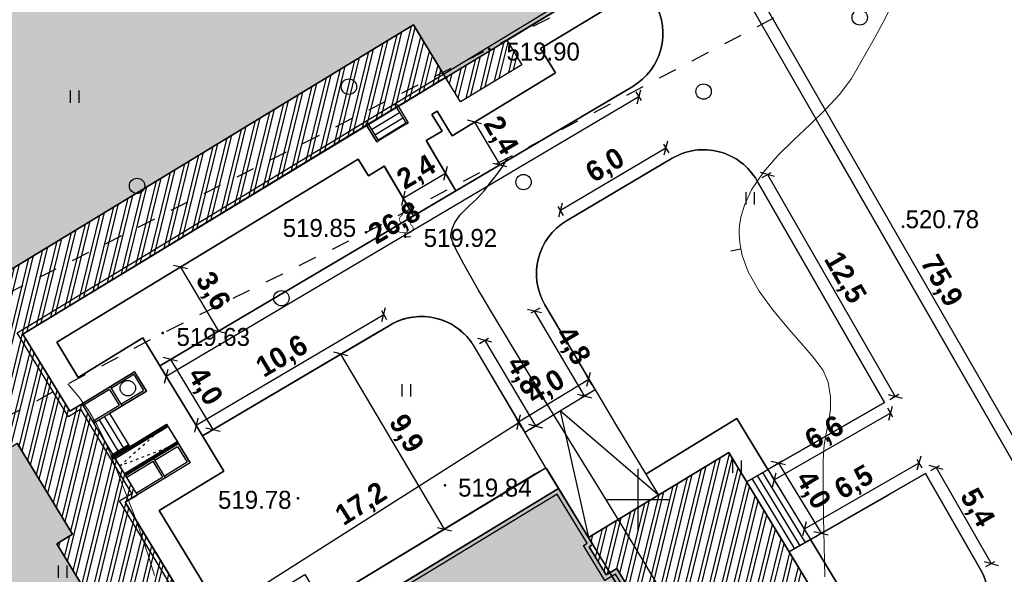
# Model space of a CAD drawing. Header units: millimetres. Extents: x 767170 to 66149698, y -983507 to 2493658.
# Tile 215 of 226: x 2836948 to 2884939, y -563383 to -536334. Entities that reach past the tile are written whole.
import ezdxf

# ---------------------------------------------------------------- set-up
doc = ezdxf.new("R2010")
doc.units = ezdxf.units.MM
doc.linetypes.add('ACAD_ISO03W100', pattern=[30, 12, -18])
doc.linetypes.add('Д_ТРОТ_ТРУБА', pattern=[3, 1.5, -1.5])
for name, color, linetype in [('(001) Сетка', 92, 'Continuous'), ('(004) Точки рельефа', 7, 'Continuous'), ('(022) Возд. Линии', 7, 'Continuous'), ('(025) Дорога', 7, 'Continuous'), ('(031) Горизонтали', 42, 'Continuous'), ('(036) Растительность', 7, 'Continuous'), ('(038) Деревья', 7, 'Continuous'), ('YQ_DIM', 3, 'Continuous')]:
    doc.layers.add(name, color=color, linetype=linetype)
doc.layers.add('(032) Горизонтали утолщенные', color=32, linetype='Continuous', lineweight=30)
doc.layers.add('(042) Бергштрих', color=32, linetype='Continuous', lineweight=30)
doc.styles.add('D-431', font='txt')
doc.styles.add('FAYZXON', font='GOTHICB.TTF')
doc.dimstyles.new('MAGENTA genplan dimension', dxfattribs={"dimtxt": 1000, "dimasz": 500, "dimexe": 200, "dimexo": 300, "dimgap": 100, "dimtad": 1, "dimdec": 1, "dimlfac": 0.001, "dimzin": 1, "dimtxsty": 'FAYZXON', "dimblk": 'OBLIQUE', "dimcen": 0, "dimclrd": 142, "dimclre": 142, "dimclrt": 6, "dimadec": 0, "dimazin": 0, "dimtfac": 1, "dimtdec": 1, "dimtmove": 0, "dimatfit": 3, "dimldrblk": 'OBLIQUE', "dimfxl": 1, "dimlwd": 30, "dimlwe": 30, "dimarcsym": 0})

# ---------------------------------------------------------------- blocks, each defined once
blk = doc.blocks.new('A$C2cdd6916')
h = blk.add_hatch(color=1)
h.dxf.hatch_style = 1
h.paths.add_polyline_path([(16401.238, -4652.593), (12042.877, -7301.119), (10692.648, -5079.21), (11718.144, -4456.027), (9225.414, -354.04), (9994.537, 113.347), (7294.079, 4557.166), (6524.956, 4089.779), (4032.226, 8191.765), (3006.729, 7568.583), (1656.5, 9790.492), (26610.253, 24954.602), (28168.21, 22390.86), (31159.242, 24208.476), (35090.313, 26597.342), (27092.803, 39757.883), (26750.971, 39550.156), (23865.782, 40254.206), (20705.813, 41025.308), (19934.711, 37865.339), (16774.743, 38636.441), (16003.641, 35476.472), (12843.672, 36247.575), (12072.57, 33087.606), (8912.601, 33858.708), (8141.499, 30698.739), (4981.531, 31469.841), (4210.429, 28309.873), (1050.46, 29080.975), (279.358, 25921.006), (-2880.611, 26692.108), (-3651.713, 23532.14), (-4355.763, 20646.951), (-16319.891, 13376.488), (-19205.079, 14080.537), (-22365.048, 14851.639), (-23136.15, 11691.671), (-26296.119, 12462.773), (-27067.221, 9302.804), (-30227.189, 10073.906), (-30998.291, 6913.938), (-34158.26, 7685.04), (-34929.362, 4525.071), (-38089.331, 5296.173), (-38860.433, 2136.205), (-42020.401, 2907.307), (-42791.503, -252.662), (-45951.472, 518.44), (-46722.574, -2641.528), (-47426.624, -5526.717), (-47768.456, -5734.445), (-39770.946, -18894.986), (-32848.844, -14688.503), (-34406.8, -12124.761), (-9453.047, 3039.348), (-8102.818, 817.438), (-9128.315, 194.256), (-6635.585, -3907.731), (-7404.707, -4375.118), (-4704.249, -8818.937), (-3935.127, -8351.55), (-1442.396, -12453.537), (-416.9, -11830.354), (933.329, -14052.264), (-3425.032, -16700.79), (-1867.075, -19264.531), (-17591.358, -28819.998), (-15929.538, -31554.655), (-15758.622, -31450.792), (-14927.712, -32818.121), (-15440.46, -33129.712), (-13674.776, -36035.286), (-13162.028, -35723.695), (-12331.118, -37091.024), (-12502.034, -37194.887), (-12294.306, -37536.72), (-10840.214, -39929.545), (952.998, -32762.946), (1160.726, -33104.778), (5091.797, -30715.911), (5507.252, -31399.576), (10207.445, -28543.322), (9791.99, -27859.658), (12013.899, -26509.429), (12844.81, -27876.758), (18826.874, -24241.526), (17995.963, -22874.197), (20217.873, -21523.968), (20633.328, -22207.633), (25333.521, -19351.379), (24918.066, -18667.715), (28849.137, -16278.848), (28641.409, -15937.016), (40434.621, -8770.416), (38772.801, -6035.759), (38601.885, -6139.622), (37770.975, -4772.293), (38283.723, -4460.702), (36518.039, -1555.128), (36005.291, -1866.719), (35174.381, -499.39), (35345.297, -395.527), (35137.569, -53.694), (33683.477, 2339.131), (17959.194, -7216.335)])
h = blk.add_hatch()
h.set_pattern_fill('ANSI32', color=1, scale=60, angle=31.2865699)
h.set_pattern_definition([(76.28657, (-422045.4, -371330.9), (-555.2086, 135.48314), []), (76.28657, (-421815.2, -371191), (-555.2086, 135.48314), [])])
edge = h.paths.add_edge_path()
edge.add_line((12558.278, 1671.303), (13156.485, 2034.826))
edge.add_line((13156.485, 2034.826), (12076.302, 3812.354))
edge.add_arc((12013.983, 3914.903), 120, 121.2865699, 301.2865699, ccw=False)
edge.add_line((11951.665, 4017.453), (10456.027, 6478.645))
edge.add_line((10456.027, 6478.645), (9857.821, 6115.122))
edge.add_line((9857.821, 6115.122), (7572.818, 9875.277))
edge.add_line((7572.818, 9875.277), (28168.21, 22390.86))
edge.add_line((28168.21, 22390.86), (26610.253, 24954.602))
edge.add_line((26610.253, 24954.602), (1656.5, 9790.492))
edge.add_line((1656.5, 9790.492), (3006.729, 7568.583))
edge.add_line((3006.729, 7568.583), (4032.226, 8191.765))
edge.add_line((4032.226, 8191.765), (6524.956, 4089.779))
edge.add_line((6524.956, 4089.779), (7294.079, 4557.166))
edge.add_line((7294.079, 4557.166), (9994.537, 113.347))
edge.add_line((9994.537, 113.347), (9225.414, -354.04))
edge.add_line((9225.414, -354.04), (11718.144, -4456.027))
edge.add_line((11718.144, -4456.027), (10692.648, -5079.21))
edge.add_line((10692.648, -5079.21), (12042.877, -7301.119))
edge.add_line((12042.877, -7301.119), (16401.238, -4652.593))
edge.add_line((16401.238, -4652.593), (12558.278, 1671.303))
edge = h.paths.add_edge_path()
edge.add_line((-3935.127, -8351.55), (-4704.249, -8818.937))
edge.add_line((-4704.249, -8818.937), (-7404.707, -4375.118))
edge.add_line((-7404.707, -4375.118), (-6635.585, -3907.731))
edge.add_line((-6635.585, -3907.731), (-9128.315, 194.256))
edge.add_line((-9128.315, 194.256), (-8102.818, 817.438))
edge.add_line((-8102.818, 817.438), (-9453.047, 3039.348))
edge.add_line((-9453.047, 3039.348), (-34406.8, -12124.761))
edge.add_line((-34406.8, -12124.761), (-32848.844, -14688.503))
edge.add_line((-32848.844, -14688.503), (-12253.452, -2172.92))
edge.add_line((-12253.452, -2172.92), (-9968.449, -5933.074))
edge.add_line((-9968.449, -5933.074), (-10566.655, -6296.598))
edge.add_line((-10566.655, -6296.598), (-9071.017, -8757.79))
edge.add_arc((-9008.699, -8860.339), 120, -58.7134301, 121.2865699, ccw=False)
edge.add_line((-8946.381, -8962.889), (-7866.197, -10740.417))
edge.add_line((-7866.197, -10740.417), (-7267.991, -10376.893))
edge.add_line((-7267.991, -10376.893), (-3425.032, -16700.79))
edge.add_line((-3425.032, -16700.79), (933.329, -14052.264))
edge.add_line((933.329, -14052.264), (-416.9, -11830.354))
edge.add_line((-416.9, -11830.354), (-1442.396, -12453.537))
edge.add_line((-1442.396, -12453.537), (-3935.127, -8351.55))
h.paths.add_polyline_path([(41974.214, 4100.856), (35137.569, -53.694), (35345.297, -395.527), (35174.381, -499.39), (36005.291, -1866.719), (36518.039, -1555.128), (38283.723, -4460.702), (37770.975, -4772.293), (38601.885, -6139.622), (38772.801, -6035.759), (38980.529, -6377.591), (45817.173, -2223.04)])
h.paths.add_polyline_path([(-15440.46, -33129.712), (-14927.712, -32818.121), (-15758.622, -31450.792), (-15929.538, -31554.655), (-16137.265, -31212.823), (-22973.91, -35367.374), (-19130.951, -41691.27), (-12294.306, -37536.72), (-12502.034, -37194.887), (-12331.118, -37091.024), (-13162.028, -35723.695), (-13674.776, -36035.286)])
h.paths.add_polyline_path([(22981.424, -31078.171), (16999.36, -34713.402), (12844.81, -27876.758), (18826.874, -24241.526)])
h.paths.add_polyline_path([(31886.288, 23012.063), (28895.256, 21194.447), (28168.21, 22390.86), (31159.242, 24208.476)])
h.paths.add_polyline_path([(-35112.829, -17702.532), (-32121.797, -15884.916), (-32848.844, -14688.503), (-35839.876, -16506.119)])
for p, q in [((24563.851, 19849.483), (25931.18, 20680.393)), ((24719.647, 19593.109), (26086.976, 20424.019)), ((24875.442, 19336.735), (26242.771, 20167.645)), ((13019.769, 8036.602), (10456.027, 6478.645)), ((12986.243, 7899.212), (11875.288, 7224.097)), ((11789.83, 7172.165), (10507.959, 6393.187)), ((11027.278, 5538.607), (13591.019, 7096.563)), ((12342.675, 6454.975), (13453.63, 7130.089)), ((10975.346, 5624.065), (12257.217, 6403.043)), ((12013.983, 3914.903), (14577.725, 5472.86)), ((12585.234, 2974.865), (15148.976, 4532.821)), ((12585.234, 2974.865), (15148.976, 4532.821)), ((14004.495, 3720.317), (15115.45, 4395.431)), ((14004.495, 3720.317), (15115.45, 4395.431)), ((15115.45, 4395.431), (15582.837, 3626.309)), ((12637.166, 2889.407), (13919.037, 3668.385)), ((12637.166, 2889.407), (13919.037, 3668.385)), ((15720.227, 3592.783), (13156.485, 2034.826)), ((15582.837, 3626.309), (14471.882, 2951.194)), ((14386.424, 2899.262), (13104.553, 2120.284))]:
    blk.add_line(p, q)
at = {"color": 1}
for p, q in [((25671.52, 21107.683), (26268.737, 20124.916)), ((25808.91, 21074.157), (26354.195, 20176.848)), ((24304.192, 20276.773), (24901.408, 19294.006)), ((26268.737, 20124.916), (26354.195, 20176.848)), ((24270.665, 20139.383), (24815.95, 19242.074)), ((24815.95, 19242.074), (24901.408, 19294.006)), ((12045.143, 3863.629), (14608.884, 5421.585)), ((12076.302, 3812.354), (14640.043, 5370.31)), ((11951.665, 4017.453), (12720.788, 4484.84)), ((11982.824, 3966.178), (12751.947, 4433.565)), ((12522.916, 3077.415), (15086.658, 4635.371)), ((12522.916, 3077.415), (15086.658, 4635.371)), ((12554.075, 3026.14), (15117.817, 4584.096)), ((12554.075, 3026.14), (15117.817, 4584.096))]:
    blk.add_line(p, q, dxfattribs=at)
for points in [[(38283.723, -4460.702), (36518.039, -1555.128), (36005.291, -1866.719), (35174.381, -499.39), (35345.297, -395.527), (33683.477, 2339.131), (17959.194, -7216.335), (12558.278, 1671.303), (13156.485, 2034.826), (10456.027, 6478.645), (9857.821, 6115.122), (7572.818, 9875.277), (35090.313, 26597.342)], [(11718.144, -4456.027), (9225.414, -354.04), (9994.537, 113.347), (7294.079, 4557.166)], [(1656.5, 9790.492), (26610.253, 24954.602), (28168.21, 22390.86), (31159.242, 24208.476), (35090.313, 26597.342), (27092.803, 39757.883), (26750.971, 39550.156), (20705.813, 41025.308), (19934.711, 37865.339), (16774.743, 38636.441), (16003.641, 35476.472), (12843.672, 36247.575), (12072.57, 33087.606), (8912.601, 33858.708), (8141.499, 30698.739), (4981.531, 31469.841)], [(38283.723, -4460.702), (36518.039, -1555.128), (36005.291, -1866.719), (35174.381, -499.39), (35345.297, -395.527), (35137.569, -53.694), (33683.477, 2339.131), (17959.194, -7216.335)], [(25775.384, 20936.767), (24408.055, 20105.857)], [(12986.243, 7899.212), (13453.63, 7130.089)], [(13591.019, 7096.563), (13019.769, 8036.602)], [(11823.356, 7309.555), (12394.607, 6369.517)], [(11789.83, 7172.165), (12257.217, 6403.043)], [(11540.026, 5850.198), (12526.732, 4226.495)], [(11796.4, 6005.994), (12783.106, 4382.29)], [(11283.652, 5694.402), (12270.358, 4070.699)], [(14577.725, 5472.86), (15148.976, 4532.821)], [(15720.227, 3592.783), (15148.976, 4532.821)], [(14386.424, 2899.262), (13919.037, 3668.385)], [(14386.424, 2899.262), (13919.037, 3668.385)], [(14523.814, 2865.736), (13952.563, 3805.775)], [(14523.814, 2865.736), (13952.563, 3805.775)]]:
    blk.add_lwpolyline(points)
at = {"color": 2, "lineweight": 30}
blk.add_lwpolyline([(38008.943, -4393.65), (36450.987, -1829.908), (35938.239, -2141.499), (34899.601, -432.338), (35070.517, -328.474), (33616.424, 2064.351), (17892.142, -7491.115), (12283.499, 1738.355), (12881.705, 2101.879), (10388.975, 6203.865), (9790.768, 5840.342), (7298.038, 9942.329), (34815.533, 26664.395), (27025.75, 39483.103), (26784.039, 39336.218), (20852.699, 40783.596), (20081.597, 37623.627), (16921.628, 38394.729), (16150.526, 35234.761), (12990.557, 36005.863), (12219.455, 32845.894), (9059.487, 33616.996), (8288.385, 30457.027), (5128.416, 31228.13)], dxfattribs=at)
blk.add_lwpolyline([(12558.278, 1671.303), (13156.485, 2034.826), (12076.302, 3812.354, -1), (11951.665, 4017.453), (10456.027, 6478.645), (9857.821, 6115.122), (7572.818, 9875.277), (28168.21, 22390.86), (26610.253, 24954.602), (1656.5, 9790.492), (3006.729, 7568.583), (4032.226, 8191.765), (6524.956, 4089.779), (7294.079, 4557.166), (9994.537, 113.347), (9225.414, -354.04), (11718.144, -4456.027), (10692.648, -5079.21), (12042.877, -7301.119), (16401.238, -4652.593)], format="xyb", close=True)
for points in [[(31886.288, 23012.063), (28895.256, 21194.447), (28168.21, 22390.86), (31159.242, 24208.476)], [(41974.214, 4100.856), (35137.569, -53.694), (35345.297, -395.527), (35174.381, -499.39), (36005.291, -1866.719), (36518.039, -1555.128), (38283.723, -4460.702), (37770.975, -4772.293), (38601.885, -6139.622), (38772.801, -6035.759), (38980.529, -6377.591), (45817.173, -2223.04)]]:
    blk.add_lwpolyline(points, close=True)
at = {"linetype": 'ACAD_ISO03W100', "ltscale": 10}
blk.add_lwpolyline([(15148.976, 4532.821), (12299.224, 3445.517), (14577.725, 5472.86)], dxfattribs=at)
at = {"color": 1}
for radius in [120, 60]:
    blk.add_arc((12013.983, 3914.903), radius, 121.2865699, 301.2865699, dxfattribs=at)
blk = doc.blocks.new('d')
at = {"layer": '(038) Деревья'}
blk.add_ellipse((0, 0), major_axis=(0.265, 0.265), ratio=1, start_param=5.497787, end_param=11.780972, dxfattribs=at)
blk = doc.blocks.new('I04010')
for p, q in [((-0.412273, 0.007146), (-0.412273, 1.207146)), ((0.387727, 1.207146), (0.387727, 0.007146))]:
    blk.add_line(p, q)
blk = doc.blocks.new('Setka')
at = {"layer": '(001) Сетка'}
for p, q in [((0, 1.5), (0, -1.5)), ((-1.5, 0), (1.5, 0))]:
    blk.add_line(p, q, dxfattribs=at)
blk = doc.blocks.new('karagach-flat-45')
at = {"layer": '(038) Деревья', "const_width": 0.0375}
for points in [[(-0.208, 1.009, 0.430853), (-0.255, 0.753, 0.548276)], [(-0.208, 1.009, 0.181567), (-0.117, 1.159, 0.303004)], [(0, 1.312, 0.246034), (-0.117, 1.159, 0.489079)], [(0, 1.312, -0.246034), (0.117, 1.159, -0.489079)], [(0.208, 1.009, -0.181567), (0.117, 1.159, -0.303004)], [(0.208, 1.009, -0.430853), (0.255, 0.753, -0.548276)], [(-0.315, 0.559, 0.626949), (-0.218, 0.206, 0.702465)], [(-0.315, 0.559, 0.383603), (-0.255, 0.753, 0.352912)], [(0.315, 0.559, -0.626949), (0.218, 0.206, -0.702465)], [(0.315, 0.559, -0.383603), (0.255, 0.753, -0.352912)]]:
    blk.add_lwpolyline(points, format="xyb", dxfattribs=at)
for points in [[(0, 0.206), (-0.218, 0.206)], [(0, 0), (0, 0.206)], [(0, 0.206), (0.218, 0.206)], [(0, 0), (0.281, 0)]]:
    blk.add_lwpolyline(points, dxfattribs=at)
at = {"layer": '(038) Деревья'}
blk.add_lwpolyline([(0, 0), (0, 0.206)], dxfattribs=at)
blk = doc.blocks.new('A$C05d28b1e')
at = {"layer": '(004) Точки рельефа', "color": 7, "linetype": 'ByBlock', "lineweight": -2}
for p in [(-72915, 59805), (-52743, 51144), (-78921, 50853), (-77004, 50641), (-88825, 45949), (-75063, 38529), (-82227, 37892)]:
    blk.add_point(p, dxfattribs=at)
at = {"layer": '(025) Дорога', "linetype": 'Д_ТРОТ_ТРУБА', "ltscale": 600, "flags": 128}
blk.add_lwpolyline([(27459, 120222), (8937, 104733), (7549, 103433), (-2273, 96670), (-15702, 86137), (-17767, 85381), (-18644, 85674), (-40043, 104576), (-45955, 113584), (-51231, 109005), (-44895, 102103), (-42025, 99008), (-25117, 82841), (-25117, 81951), (-25407, 81084), (-32229, 76172), (-32639, 76060), (-33388, 76495), (-37188, 78427), (-42918, 74170), (-43534, 73566), (-56171, 68379), (-72915, 59805), (-96929, 47597), (-121278, 30068), (-138829, 14906), (-139804, 14024), (-138021, 12053), (-129914, 19516), (-105640, 36924), (-88825, 45949), (-78921, 50853), (-56719, 62542), (-42094, 71045), (-39916, 71829), (-37271, 72176), (-35503, 71928), (-34406, 71614), (-29497, 64248), (-29370, 62878), (-30300, 61153), (-32643, 58416), (-31513, 56567), (-31513, 56567), (-31513, 56567)], dxfattribs=at)
at = {"layer": '(031) Горизонтали', "color": 42, "linetype": 'Continuous', "lineweight": 0, "ltscale": 600}
for points in [[(-56561, 34067), (-56594, 35574), (-56620, 36958), (-56638, 38155), (-56646, 39103), (-56642, 39741), (-56586, 40502), (-56480, 41131), (-56365, 41690), (-56284, 42239), (-56279, 42839), (-56392, 43552), (-56644, 44117), (-57109, 44758), (-57720, 45471), (-58410, 46250), (-59113, 47091), (-59762, 47989), (-60292, 48939), (-60585, 49734), (-60706, 50349), (-60732, 50767), (-60727, 50978), (-60710, 51189), (-60645, 51598), (-60475, 52186), (-60132, 52925), (-59550, 53789), (-58845, 54600), (-58070, 55372), (-57273, 56120), (-56506, 56859), (-55819, 57604), (-55264, 58370), (-54731, 59267), (-54212, 60180), (-53728, 61072), (-53300, 61905)], [(-89237, 34129), (-89532, 35110), (-89859, 36094), (-90223, 37078), (-90630, 38129), (-90995, 39084), (-91340, 39953), (-91684, 40750), (-92047, 41487), (-92449, 42178), (-92910, 42833), (-93449, 43467)]]:
    blk.add_lwpolyline(points, dxfattribs=at)
at = {"layer": '(032) Горизонтали утолщенные', "color": 32, "linetype": 'Continuous', "lineweight": 30, "ltscale": 600}
blk.add_lwpolyline([(-64387, 33138), (-65366, 34780), (-66488, 36629), (-67704, 38613), (-68964, 40661), (-70217, 42699), (-71413, 44656), (-72502, 46459), (-73433, 48036), (-74158, 49315), (-74554, 50074), (-74728, 50465), (-74778, 50633), (-74783, 50687), (-74772, 50807), (-74722, 51033), (-74589, 51342), (-74329, 51708), (-73924, 52117), (-73504, 52505), (-73143, 52906), (-72870, 53269), (-72647, 53553), (-72447, 53815), (-72242, 54110), (-72006, 54494)], dxfattribs=at)
at = {"layer": '(042) Бергштрих', "color": 32, "linetype": 'Continuous', "lineweight": 30, "ltscale": 600}
blk.add_line((-60646, 50041), (-61136, 49945), dxfattribs=at)
at = {"layer": '(001) Сетка', "xscale": 1000, "yscale": 1000, "zscale": 1000}
blk.add_blockref('Setka', (-65665, 37831), dxfattribs=at)
at = {"layer": '(022) Возд. Линии', "xscale": 1000, "yscale": 1000, "zscale": 1000}
blk.add_blockref('karagach-flat-45', (-77004, 50641), dxfattribs=at)
at = {"layer": '(036) Растительность', "linetype": 'Continuous', "xscale": 500, "yscale": 500, "zscale": 500}
for p in [(-93115, 57167), (-60189, 52212), (-76950, 42847), (-60828, 39130), (-93700, 34005)]:
    blk.add_blockref('I04010', p, dxfattribs=at)
at = {"layer": '(038) Деревья', "linetype": 'Continuous', "xscale": 1000, "yscale": 1000, "zscale": 1000}
for p in [(-54855, 61341), (-79752, 57963), (-62465, 57724), (-90079, 53126), (-71242, 53310), (-83045, 47648), (-90529, 43261)]:
    blk.add_blockref('d', p, dxfattribs=at)
at = {"layer": '(004) Точки рельефа', "linetype": 'ByBlock', "char_height": 875, "attachment_point": 4, "style": 'D-431'}
for s, insert in [('519.90', (-72077, 59668)), ('520.78', (-52618, 51494)), ('519.85', (-82979, 51070)), ('519.92', (-76109, 50580)), ('519.63', (-88156, 45753)), ('519.84', (-74430, 38403)), ('519.78', (-86132, 37808))]:
    blk.add_mtext(s, dxfattribs=dict(at, insert=insert))
blk = doc.blocks.new('_Oblique')
at = {"color": 0, "linetype": 'ByBlock', "lineweight": -2}
blk.add_line((-0.5, -0.5), (0.5, 0.5), dxfattribs=at)
blk = doc.blocks.new('*D1616')
at = {"layer": 'YQ_DIM', "color": 142, "lineweight": 30, "transparency": 16777216}
for p, q in [((2862053, -516701), (2862487, -516452)), ((2862313, -516552), (2900115, -582350)), ((2899855, -582500), (2900289, -582250))]:
    blk.add_line(p, q, dxfattribs=at)
at = {"layer": 'YQ_DIM', "color": 142, "lineweight": 30, "transparency": 16777216, "xscale": 500, "yscale": 500, "zscale": 500}
for p, rotation in [((2862313, -516552), 119.8780372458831), ((2900115, -582350), 299.878037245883)]:
    blk.add_blockref('_Oblique', p, dxfattribs=dict(at, rotation=rotation))
at = {"layer": 'YQ_DIM', "color": 6, "transparency": 16777216, "insert": (2881817, -549105), "char_height": 1000, "attachment_point": 5, "rotation": 299.878, "style": 'FAYZXON'}
blk.add_mtext('75,9', dxfattribs=at)
blk = doc.blocks.new('*D1617')
at = {"layer": 'YQ_DIM', "color": 142, "lineweight": 30, "transparency": 16777216}
for p, q in [((2848691, -508143), (2848441, -507710)), ((2761450, -558277), (2848541, -507883)), ((2761600, -558536), (2761349, -558104))]:
    blk.add_line(p, q, dxfattribs=at)
at = {"layer": 'YQ_DIM', "color": 142, "lineweight": 30, "transparency": 16777216, "xscale": 500, "yscale": 500, "zscale": 500}
for p, rotation in [((2848541, -507883), 30.05482104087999), ((2761450, -558277), 210.05482104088)]:
    blk.add_blockref('_Oblique', p, dxfattribs=dict(at, rotation=rotation))
at = {"layer": 'YQ_DIM', "color": 6, "transparency": 16777216, "insert": (2804647, -532478), "char_height": 1000, "attachment_point": 5, "rotation": 30.0548, "style": 'FAYZXON'}
blk.add_mtext('100,6', dxfattribs=at)
blk = doc.blocks.new('*D1582')
at = {"layer": 'YQ_DIM', "color": 142, "lineweight": 30, "transparency": 16777216}
for p, q in [((2881352, -558322), (2881785, -558073)), ((2881612, -558172), (2884302, -562855)), ((2884042, -563004), (2884475, -562755))]:
    blk.add_line(p, q, dxfattribs=at)
at = {"layer": 'YQ_DIM', "color": 142, "lineweight": 30, "transparency": 16777216, "xscale": 500, "yscale": 500, "zscale": 500}
for p, rotation in [((2881612, -558172), 119.8780372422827), ((2884302, -562855), 299.8780372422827)]:
    blk.add_blockref('_Oblique', p, dxfattribs=dict(at, rotation=rotation))
at = {"layer": 'YQ_DIM', "color": 6, "transparency": 16777216, "insert": (2883559, -560167), "char_height": 1000, "attachment_point": 5, "rotation": 299.878, "style": 'FAYZXON'}
blk.add_mtext('5,4', dxfattribs=at)
blk = doc.blocks.new('*D1583')
at = {"layer": 'YQ_DIM', "color": 142, "lineweight": 30, "transparency": 16777216}
for p, q in [((2875193, -561168), (2880792, -557951)), ((2880942, -558211), (2880693, -557778)), ((2875343, -561428), (2875094, -560994))]:
    blk.add_line(p, q, dxfattribs=at)
at = {"layer": 'YQ_DIM', "color": 142, "lineweight": 30, "transparency": 16777216, "xscale": 500, "yscale": 500, "zscale": 500}
for p, rotation in [((2880792, -557951), 29.8780372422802), ((2875193, -561168), 209.8780372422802)]:
    blk.add_blockref('_Oblique', p, dxfattribs=dict(at, rotation=rotation))
at = {"layer": 'YQ_DIM', "color": 6, "transparency": 16777216, "insert": (2877647, -558957), "char_height": 1000, "attachment_point": 5, "rotation": 29.878, "style": 'FAYZXON'}
blk.add_mtext('6,5', dxfattribs=at)
blk = doc.blocks.new('*D1584')
at = {"layer": 'YQ_DIM', "color": 142, "lineweight": 30, "transparency": 16777216}
for p, q in [((2873671, -558113), (2874098, -557853)), ((2873927, -557957), (2876005, -561377)), ((2875748, -561532), (2876176, -561273))]:
    blk.add_line(p, q, dxfattribs=at)
at = {"layer": 'YQ_DIM', "color": 142, "lineweight": 30, "transparency": 16777216, "xscale": 500, "yscale": 500, "zscale": 500}
for p, rotation in [((2873927, -557957), 121.2865699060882), ((2876005, -561377), 301.2865699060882)]:
    blk.add_blockref('_Oblique', p, dxfattribs=dict(at, rotation=rotation))
at = {"layer": 'YQ_DIM', "color": 6, "transparency": 16777216, "insert": (2875560, -559306), "char_height": 1000, "attachment_point": 5, "rotation": 301.2866, "style": 'FAYZXON'}
blk.add_mtext('4,0', dxfattribs=at)
blk = doc.blocks.new('*D1585')
at = {"layer": 'YQ_DIM', "color": 142, "lineweight": 30, "transparency": 16777216}
for p, q in [((2879398, -555523), (2873713, -558789)), ((2879248, -555263), (2879497, -555697)), ((2873564, -558529), (2873813, -558962))]:
    blk.add_line(p, q, dxfattribs=at)
at = {"layer": 'YQ_DIM', "color": 142, "lineweight": 30, "transparency": 16777216, "xscale": 500, "yscale": 500, "zscale": 500}
for p, rotation in [((2879398, -555523), 29.87803724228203), ((2873713, -558789), 209.8780372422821)]:
    blk.add_blockref('_Oblique', p, dxfattribs=dict(at, rotation=rotation))
at = {"layer": 'YQ_DIM', "color": 6, "transparency": 16777216, "insert": (2876209, -556553), "char_height": 1000, "attachment_point": 5, "rotation": 29.878, "style": 'FAYZXON'}
blk.add_mtext('6,6', dxfattribs=at)
blk = doc.blocks.new('*D1586')
at = {"layer": 'YQ_DIM', "color": 142, "lineweight": 30, "transparency": 16777216}
for p, q in [((2873142, -544033), (2873576, -543784)), ((2873402, -543883), (2879619, -554704)), ((2879359, -554854), (2879792, -554604))]:
    blk.add_line(p, q, dxfattribs=at)
at = {"layer": 'YQ_DIM', "color": 142, "lineweight": 30, "transparency": 16777216, "xscale": 500, "yscale": 500, "zscale": 500}
for p, rotation in [((2873402, -543883), 119.8780372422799), ((2879619, -554704), 299.8780372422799)]:
    blk.add_blockref('_Oblique', p, dxfattribs=dict(at, rotation=rotation))
at = {"layer": 'YQ_DIM', "color": 6, "transparency": 16777216, "insert": (2877113, -548947), "char_height": 1000, "attachment_point": 5, "rotation": 299.878, "style": 'FAYZXON'}
blk.add_mtext('12,5', dxfattribs=at)
blk = doc.blocks.new('*D1588')
at = {"layer": 'YQ_DIM', "color": 142, "lineweight": 30, "transparency": 16777216}
for p, q in [((2863302, -545620), (2868449, -542578)), ((2868602, -542836), (2868347, -542406)), ((2863454, -545879), (2863200, -545448))]:
    blk.add_line(p, q, dxfattribs=at)
at = {"layer": 'YQ_DIM', "color": 142, "lineweight": 30, "transparency": 16777216, "xscale": 500, "yscale": 500, "zscale": 500}
for p, rotation in [((2868449, -542578), 30.58963448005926), ((2863302, -545620), 210.5896344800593)]:
    blk.add_blockref('_Oblique', p, dxfattribs=dict(at, rotation=rotation))
at = {"layer": 'YQ_DIM', "color": 6, "transparency": 16777216, "insert": (2865522, -543501), "char_height": 1000, "attachment_point": 5, "rotation": 30.5896, "style": 'FAYZXON'}
blk.add_mtext('6,0', dxfattribs=at)
blk = doc.blocks.new('*D1590')
at = {"layer": 'YQ_DIM', "color": 142, "lineweight": 30, "transparency": 16777216}
for p, q in [((2862293, -550399), (2861863, -550653)), ((2864477, -554682), (2862035, -550551)), ((2864735, -554529), (2864304, -554784))]:
    blk.add_line(p, q, dxfattribs=at)
at = {"layer": 'YQ_DIM', "color": 142, "lineweight": 30, "transparency": 16777216, "xscale": 500, "yscale": 500, "zscale": 500}
for p, rotation in [((2862035, -550551), 120.5896344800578), ((2864477, -554682), 300.5896344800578)]:
    blk.add_blockref('_Oblique', p, dxfattribs=dict(at, rotation=rotation))
at = {"layer": 'YQ_DIM', "color": 6, "transparency": 16777216, "insert": (2863854, -552263), "char_height": 1000, "attachment_point": 5, "rotation": 300.5896, "style": 'FAYZXON'}
blk.add_mtext('4,8', dxfattribs=at)
blk = doc.blocks.new('*D1591')
at = {"layer": 'YQ_DIM', "color": 142, "lineweight": 30, "transparency": 16777216}
for p, q in [((2864837, -554120), (2864578, -553693)), ((2861263, -555941), (2864681, -553864)), ((2861419, -556197), (2861160, -555770))]:
    blk.add_line(p, q, dxfattribs=at)
at = {"layer": 'YQ_DIM', "color": 142, "lineweight": 30, "transparency": 16777216, "xscale": 500, "yscale": 500, "zscale": 500}
for p, rotation in [((2864681, -553864), 31.2865699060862), ((2861263, -555941), 211.2865699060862)]:
    blk.add_blockref('_Oblique', p, dxfattribs=dict(at, rotation=rotation))
at = {"layer": 'YQ_DIM', "color": 6, "transparency": 16777216, "insert": (2862611, -554308), "char_height": 1000, "attachment_point": 5, "rotation": 31.2866, "style": 'FAYZXON'}
blk.add_mtext('4,0', dxfattribs=at)
blk = doc.blocks.new('*D1592')
at = {"layer": 'YQ_DIM', "color": 142, "lineweight": 30, "transparency": 16777216}
for p, q in [((2859366, -552128), (2859796, -551874)), ((2859624, -551976), (2862091, -556148)), ((2861833, -556301), (2862264, -556047))]:
    blk.add_line(p, q, dxfattribs=at)
at = {"layer": 'YQ_DIM', "color": 142, "lineweight": 30, "transparency": 16777216, "xscale": 500, "yscale": 500, "zscale": 500}
for p, rotation in [((2859624, -551976), 120.5966302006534), ((2862091, -556148), 300.5966302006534)]:
    blk.add_blockref('_Oblique', p, dxfattribs=dict(at, rotation=rotation))
at = {"layer": 'YQ_DIM', "color": 6, "transparency": 16777216, "insert": (2861456, -553708), "char_height": 1000, "attachment_point": 5, "rotation": 300.5966, "style": 'FAYZXON'}
blk.add_mtext('4,8', dxfattribs=at)
blk = doc.blocks.new('*D1594')
at = {"layer": 'YQ_DIM', "color": 142, "lineweight": 30, "transparency": 16777216}
for p, q in [((2845551, -556114), (2854693, -550709)), ((2854846, -550968), (2854592, -550537)), ((2845703, -556372), (2845449, -555942))]:
    blk.add_line(p, q, dxfattribs=at)
at = {"layer": 'YQ_DIM', "color": 142, "lineweight": 30, "transparency": 16777216, "xscale": 500, "yscale": 500, "zscale": 500}
for p, rotation in [((2854693, -550709), 30.58963448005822), ((2845551, -556114), 210.5896344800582)]:
    blk.add_blockref('_Oblique', p, dxfattribs=dict(at, rotation=rotation))
at = {"layer": 'YQ_DIM', "color": 6, "transparency": 16777216, "insert": (2849768, -552813), "char_height": 1000, "attachment_point": 5, "rotation": 30.5896, "style": 'FAYZXON'}
blk.add_mtext('10,6', dxfattribs=at)
blk = doc.blocks.new('*D1595')
at = {"layer": 'YQ_DIM', "color": 142, "lineweight": 30, "transparency": 16777216}
for p, q in [((2844035, -553056), (2844462, -552797)), ((2844291, -552900), (2846369, -556319)), ((2846112, -556475), (2846540, -556215))]:
    blk.add_line(p, q, dxfattribs=at)
at = {"layer": 'YQ_DIM', "color": 142, "lineweight": 30, "transparency": 16777216, "xscale": 500, "yscale": 500, "zscale": 500}
for p, rotation in [((2844291, -552900), 121.2865699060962), ((2846369, -556319), 301.2865699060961)]:
    blk.add_blockref('_Oblique', p, dxfattribs=dict(at, rotation=rotation))
at = {"layer": 'YQ_DIM', "color": 6, "transparency": 16777216, "insert": (2845924, -554249), "char_height": 1000, "attachment_point": 5, "rotation": 301.2866, "style": 'FAYZXON'}
blk.add_mtext('4,0', dxfattribs=at)
blk = doc.blocks.new('*D1596')
at = {"layer": 'YQ_DIM', "color": 142, "lineweight": 30, "transparency": 16777216}
for p, q in [((2866978, -539846), (2867233, -540276)), ((2867131, -540104), (2844084, -553729)), ((2843931, -553470), (2844186, -553901))]:
    blk.add_line(p, q, dxfattribs=at)
at = {"layer": 'YQ_DIM', "color": 142, "lineweight": 30, "transparency": 16777216, "xscale": 500, "yscale": 500, "zscale": 500}
for p, rotation in [((2867131, -540104), 30.58963448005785), ((2844084, -553729), 210.5896344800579)]:
    blk.add_blockref('_Oblique', p, dxfattribs=dict(at, rotation=rotation))
at = {"layer": 'YQ_DIM', "color": 6, "transparency": 16777216, "insert": (2855254, -546318), "char_height": 1000, "attachment_point": 5, "rotation": 30.5896, "style": 'FAYZXON'}
blk.add_mtext('26,8', dxfattribs=at)
blk = doc.blocks.new('*D1785')
at = {"color": 142, "lineweight": 30, "transparency": 16777216}
for p, q in [((2859121, -541329), (2860354, -543414)), ((2859380, -541176), (2859293, -541227)), ((2860612, -543261), (2860526, -543312))]:
    blk.add_line(p, q, dxfattribs=at)
at = {"color": 142, "lineweight": 30, "transparency": 16777216, "xscale": 500, "yscale": 500, "zscale": 500}
for p, rotation in [((2859121, -541329), 120.589634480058), ((2860354, -543414), 300.589634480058)]:
    blk.add_blockref('_Oblique', p, dxfattribs=dict(at, rotation=rotation))
at = {"color": 6, "transparency": 16777216, "insert": (2860336, -542017), "char_height": 1000, "attachment_point": 5, "rotation": 300.5896, "style": 'FAYZXON'}
blk.add_mtext('2,4', dxfattribs=at)
blk = doc.blocks.new('*D1786')
at = {"color": 142, "lineweight": 30, "transparency": 16777216}
for p, q in [((2858059, -544421), (2857605, -543652)), ((2855640, -545046), (2857706, -543824)), ((2855993, -545643), (2855539, -544873))]:
    blk.add_line(p, q, dxfattribs=at)
at = {"color": 142, "lineweight": 30, "transparency": 16777216, "xscale": 500, "yscale": 500, "zscale": 500}
for p, rotation in [((2857706, -543824), 30.58963448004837), ((2855640, -545046), 210.5896344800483)]:
    blk.add_blockref('_Oblique', p, dxfattribs=dict(at, rotation=rotation))
at = {"color": 6, "transparency": 16777216, "insert": (2856320, -543837), "char_height": 1000, "attachment_point": 5, "rotation": 30.5896, "style": 'FAYZXON'}
blk.add_mtext('2,4', dxfattribs=at)
blk = doc.blocks.new('*D1787')
at = {"color": 142, "lineweight": 30, "transparency": 16777216}
for p, q in [((2844785, -548403), (2846631, -551526)), ((2844987, -548284), (2844957, -548302)), ((2846833, -551407), (2846803, -551424))]:
    blk.add_line(p, q, dxfattribs=at)
at = {"color": 142, "lineweight": 30, "transparency": 16777216, "xscale": 500, "yscale": 500, "zscale": 500}
for p, rotation in [((2844785, -548403), 120.5896344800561), ((2846631, -551526), 300.5896344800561)]:
    blk.add_blockref('_Oblique', p, dxfattribs=dict(at, rotation=rotation))
at = {"color": 6, "transparency": 16777216, "insert": (2846306, -549611), "char_height": 1000, "attachment_point": 5, "rotation": 300.5896, "style": 'FAYZXON'}
blk.add_mtext('3,6', dxfattribs=at)
blk = doc.blocks.new('*D1795')
at = {"color": 142, "lineweight": 30, "transparency": 16777216}
for p, q in [((2852346, -552794), (2852430, -552745)), ((2857649, -561180), (2852602, -552643)), ((2857393, -561331), (2857477, -561282))]:
    blk.add_line(p, q, dxfattribs=at)
at = {"color": 142, "lineweight": 30, "transparency": 16777216, "xscale": 500, "yscale": 500, "zscale": 500}
for p, rotation in [((2852602, -552643), 120.5896344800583), ((2857649, -561180), 300.5896344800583)]:
    blk.add_blockref('_Oblique', p, dxfattribs=dict(at, rotation=rotation))
at = {"color": 6, "transparency": 16777216, "insert": (2855724, -556558), "char_height": 1000, "attachment_point": 5, "rotation": 300.5896, "style": 'FAYZXON'}
blk.add_mtext('9,9', dxfattribs=at)
blk = doc.blocks.new('*D1796')
at = {"color": 142, "lineweight": 30, "transparency": 16777216}
for p, q in [((2846733, -565221), (2861272, -555977)), ((2861414, -556201), (2861164, -555808)), ((2846876, -565445), (2846626, -565052))]:
    blk.add_line(p, q, dxfattribs=at)
at = {"color": 142, "lineweight": 30, "transparency": 16777216, "xscale": 500, "yscale": 500, "zscale": 500}
for p, rotation in [((2861272, -555977), 32.45061916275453), ((2846733, -565221), 212.4506191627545)]:
    blk.add_blockref('_Oblique', p, dxfattribs=dict(at, rotation=rotation))
at = {"color": 6, "transparency": 16777216, "insert": (2853629, -560012), "char_height": 1000, "attachment_point": 5, "rotation": 32.4506, "style": 'FAYZXON'}
blk.add_mtext('17,2', dxfattribs=at)

msp = doc.modelspace()

# ---------------------------------------------------------------- block references
msp.add_blockref('A$C2cdd6916', (2829531.98, -561540.58, -3656))

# ---------------------------------------------------------------- next in the draw order: block references
at = {"color": 5, "lineweight": 50}
msp.add_blockref('A$C05d28b1e', (2932748.06, -597565.05), dxfattribs=at)

# ---------------------------------------------------------------- next in the draw order: linework, layer by layer
at = {"lineweight": 30}
for points in [[(2828267.55, -695782.66), (2812318.03, -656657.79, -0.16168228), (2812192.38, -654771.21), (2815276.99, -642893.81, -0.20876473), (2816759.61, -641005.82), (2879510.67, -607254.91, 0.14199501), (2883088.46, -603746.72), (2885410.25, -599626.12, -0.1300409), (2886480.43, -598526.33), (2897126.81, -592138.52, 0.40867475), (2899594.97, -582648.98), (2890723.46, -567207.27), (2861792.88, -516850.78, -0.41421356), (2862899.68, -512755.05), (2867083.12, -510351.6), (2865047.42, -506908), (2860444.37, -509552.52, -0.32105605), (2856969.11, -509204.36, 0.32190714), (2848841.45, -508402.75), (2761750.14, -558796.11)], [(2867900.19, -535510.76, -0.41058057), (2866825.58, -539587.73)], [(2866825.58, -539587.73, 0.41058057), (2867900.19, -535510.76)], [(2868754.2, -543094.27, -0.41785591), (2872882.13, -544182.31)], [(2872882.13, -544182.31, 0.41785591), (2868754.2, -543094.27)], [(2862551.3, -550246.14, -0.41421356), (2863607.14, -546136.98)], [(2863607.14, -546136.98, 0.41421356), (2862551.3, -550246.14)], [(2854998.8, -551225.84, -0.41414218), (2859107.59, -552281.05)], [(2859107.96, -552281.68, 0.4142137), (2854998.8, -551225.84)], [(2883781.47, -563153.68, -0.41308244), (2882684.71, -567243.61)], [(2882684.71, -567243.61, 0.41308244), (2883781.47, -563153.68)]]:
    msp.add_lwpolyline(points, format="xyb", dxfattribs=at)
for points in [[(2862300.59, -525764.12), (2860947.96, -526586.1), (2866270.98, -535345.55), (2862339.9, -537734.42), (2863066.95, -538930.83), (2858024.93, -541994.81), (2857297.88, -540798.4), (2857041.51, -540954.19), (2857534.86, -541766.05), (2856765.81, -542233.39), (2858211.96, -544679.71), (2866825.58, -539587.73, 0.41058057), (2867900.19, -535510.76)], [(2872882.13, -544182.31, 0.41785591), (2868754.2, -543094.27), (2863607.14, -546136.98, 0.41421356), (2862551.3, -550246.14), (2866039.56, -556146.9), (2867464.44, -558491.65), (2871908.51, -555791.04), (2873414.22, -558268.81), (2879098.76, -555002.96)], [(2872882.13, -544182.31, 0.41785591), (2868754.2, -543094.27), (2863607.14, -546136.98, 0.41421356), (2862551.3, -550246.14), (2866039.56, -556146.9), (2867464.44, -558491.65), (2871908.51, -555791.04), (2873414.22, -558268.81), (2879098.76, -555002.96)], [(2859107.96, -552281.68, 0.4142137), (2854998.8, -551225.84), (2845855.99, -556630.65), (2846900.89, -558350.11), (2843738.94, -560271.59), (2847036.62, -565698.18), (2850839.5, -563387.21), (2851696.38, -564797.27), (2862058.74, -558500.18), (2862596.22, -558182.44)], [(2883781.47, -563153.68), (2881091.38, -558471.31), (2875492.13, -561688.17), (2876997.84, -564165.93), (2872554.02, -566866.39), (2875362.53, -571488.03), (2882684.71, -567243.61, 0.41308244)]]:
    msp.add_lwpolyline(points, format="xyb", close=True)
for points in [[(2864622.3, -534943.24), (2860691.23, -537332.1), (2861418.27, -538528.52), (2858427.24, -540346.13), (2857700.19, -539149.72), (2855392.83, -540551.88), (2855886.18, -541363.73), (2854347.93, -542298.5), (2853854.58, -541486.65), (2837104.8, -551665.3), (2839389.8, -555425.46), (2839988.01, -555061.93), (2842551.75, -553503.98), (2843123, -554444.02), (2841328.38, -555534.59), (2842315.09, -557158.29), (2844109.71, -556067.72), (2845252.21, -557947.8), (2842090.26, -559869.28), (2846634.3, -567346.86)], [(2847036.62, -565698.18), (2843738.94, -560271.59), (2846900.89, -558350.11), (2845855.99, -556630.65), (2843778.56, -553212.07), (2842954.07, -551855.3), (2839792.12, -553776.78), (2838753.48, -552067.62), (2853452.27, -543135.33), (2853945.62, -543947.18), (2854714.67, -543479.84), (2856145.96, -545901.03), (2858211.96, -544679.71), (2856765.81, -542233.39), (2857534.86, -541766.05), (2857041.51, -540954.19), (2857297.88, -540798.4), (2858024.93, -541994.81), (2863066.95, -538930.83), (2862339.9, -537734.42), (2866270.98, -535345.55)], [(2858211.96, -544679.71), (2866825.58, -539587.73)], [(2856773.24, -542245.95), (2858211.96, -544679.71)], [(2890723.46, -567207.27), (2876288.6, -542081.99)], [(2854139.23, -547087.32), (2860263.54, -543466.91)], [(2854707.24, -543467.28), (2856145.96, -545901.03)], [(2854139.23, -547087.32), (2858211.96, -544679.71)], [(2843778.56, -553212.07), (2854139.23, -547087.32)], [(2842954.07, -551855.3), (2846900.89, -558350.11)], [(2854461.32, -551543.57), (2845855.99, -556630.65)], [(2845855.99, -556630.65), (2843778.56, -553212.07)], [(2839988.01, -555061.93), (2842551.75, -553503.98), (2843123, -554444.02), (2841328.38, -555534.59), (2842315.09, -557158.29), (2844109.71, -556067.72), (2845252.21, -557947.8), (2842090.26, -559869.28)], [(2851294.06, -566445.95), (2863215.21, -559201.6), (2862595.97, -558182.59), (2862058.74, -558500.18), (2851696.38, -564797.27)], [(2862621.24, -558224.17), (2869135.44, -568943.82)], [(2872893.81, -558567.79), (2874971.72, -561987.15)], [(2873154.02, -558418.3), (2875231.92, -561837.66)], [(2873398.9, -558243.6), (2875492.13, -561688.17)], [(2875449.49, -561712.66), (2881091.38, -558471.31)], [(2872373.4, -558866.78), (2874451.31, -562286.13)], [(2872633.61, -558717.29), (2874711.51, -562136.64)], [(2874451.31, -562286.13), (2879303.21, -559498.64)]]:
    msp.add_lwpolyline(points)
for points in [[(2864622.3, -534943.24), (2860691.23, -537332.1)], [(2862339.9, -537734.42), (2866270.98, -535345.55)], [(2866270.98, -535345.55), (2862339.9, -537734.42)], [(2860691.23, -537332.1), (2861418.27, -538528.52)], [(2863066.95, -538930.83), (2862339.9, -537734.42)], [(2862339.9, -537734.42), (2863066.95, -538930.83)], [(2858024.93, -541994.81), (2863066.95, -538930.83)], [(2863066.95, -538930.83), (2858024.93, -541994.81)], [(2861418.27, -538528.52), (2858427.24, -540346.13)], [(2857700.19, -539149.72), (2855392.83, -540551.88)], [(2858427.24, -540346.13), (2857700.19, -539149.72)], [(2866825.58, -539587.73), (2858211.96, -544679.71)], [(2858211.96, -544679.71), (2866825.58, -539587.73)], [(2855392.83, -540551.88), (2855886.18, -541363.73)], [(2857041.51, -540954.19), (2857297.88, -540798.4)], [(2857297.88, -540798.4), (2857041.51, -540954.19)], [(2857297.88, -540798.4), (2858024.93, -541994.81)], [(2858024.93, -541994.81), (2857297.88, -540798.4)], [(2857534.86, -541766.05), (2857041.51, -540954.19)], [(2857041.51, -540954.19), (2857534.86, -541766.05)], [(2853854.58, -541486.65), (2837104.8, -551665.3)], [(2854347.93, -542298.5), (2853854.58, -541486.65)], [(2855886.18, -541363.73), (2854347.93, -542298.5)], [(2856765.81, -542233.39), (2857534.86, -541766.05)], [(2857534.86, -541766.05), (2856765.81, -542233.39)], [(2858211.96, -544679.71), (2856765.81, -542233.39)], [(2856765.81, -542233.39), (2858211.96, -544679.71)], [(2838753.48, -552067.62), (2853452.27, -543135.33)], [(2853452.27, -543135.33), (2853945.62, -543947.18)], [(2863607.14, -546136.98), (2868754.2, -543094.27)], [(2868754.2, -543094.27), (2863607.14, -546136.98)], [(2853945.62, -543947.18), (2854714.67, -543479.84)], [(2854714.67, -543479.84), (2856145.96, -545901.03)], [(2872882.13, -544182.31), (2879098.76, -555002.96)], [(2879098.76, -555002.96), (2872882.13, -544182.31)], [(2858211.96, -544679.71), (2854139.23, -547087.32)], [(2856145.96, -545901.03), (2858211.96, -544679.71)], [(2854139.23, -547087.32), (2843778.56, -553212.07)], [(2864993.09, -554376.68), (2862551.3, -550246.14)], [(2862551.3, -550246.14), (2866039.56, -556146.9)], [(2845855.99, -556630.65), (2854998.8, -551225.84)], [(2854998.8, -551225.84), (2845855.99, -556630.65)], [(2837104.8, -551665.3), (2839389.8, -555425.46)], [(2842954.07, -551855.3), (2839792.12, -553776.78)], [(2843778.56, -553212.07), (2842954.07, -551855.3)], [(2839792.12, -553776.78), (2838753.48, -552067.62)], [(2859107.59, -552281.05), (2861575.02, -556453.8)], [(2862596.22, -558182.44), (2859107.96, -552281.68)], [(2845855.99, -556630.65), (2843778.56, -553212.07)], [(2843778.56, -553212.07), (2845855.99, -556630.65)], [(2839988.01, -555061.93), (2842551.75, -553503.98)], [(2842551.75, -553503.98), (2843123, -554444.02)], [(2843123, -554444.02), (2841328.38, -555534.59)], [(2861575.02, -556453.8), (2864993.09, -554376.68)], [(2839389.8, -555425.46), (2839988.01, -555061.93)], [(2879098.76, -555002.96), (2873414.22, -558268.81)], [(2873414.22, -558268.81), (2879098.76, -555002.96)], [(2841328.38, -555534.59), (2842315.09, -557158.29)], [(2868087.88, -559517), (2863284.05, -555415.24), (2864669.55, -561594.27)], [(2842315.09, -557158.29), (2844109.71, -556067.72)], [(2844109.71, -556067.72), (2845252.21, -557947.8)], [(2866039.56, -556146.9), (2867464.44, -558491.65)], [(2871908.51, -555791.04), (2867464.44, -558491.65)], [(2867464.44, -558491.65), (2871908.51, -555791.04)], [(2873414.22, -558268.81), (2871908.51, -555791.04)], [(2871908.51, -555791.04), (2873414.22, -558268.81)], [(2846900.89, -558350.11), (2845855.99, -556630.65)], [(2845855.99, -556630.65), (2846900.89, -558350.11)], [(2868087.62, -559517.15), (2871506.2, -557439.72)], [(2871506.2, -557439.72), (2872373.4, -558866.78)], [(2845252.21, -557947.8), (2842090.26, -559869.28)], [(2843738.94, -560271.59), (2846900.89, -558350.11)], [(2846900.89, -558350.11), (2843738.94, -560271.59)], [(2851696.38, -564797.27), (2862596.22, -558182.44)], [(2862058.74, -558500.18), (2851696.38, -564797.27)], [(2862595.97, -558182.59), (2862058.74, -558500.18)], [(2863215.21, -559201.6), (2862595.97, -558182.59)], [(2867464.44, -558491.65), (2868087.62, -559517.15)], [(2872373.4, -558866.78), (2873414.22, -558268.81)], [(2873414.22, -558268.81), (2875492.13, -561688.17)], [(2875492.13, -561688.17), (2881091.38, -558471.31)], [(2881091.38, -558471.31), (2875492.13, -561688.17)], [(2881091.38, -558471.31), (2883781.47, -563153.68)], [(2883781.47, -563153.68), (2881091.38, -558471.31)], [(2851294.06, -566445.95), (2863215.21, -559201.6)], [(2842090.26, -559869.28), (2846634.3, -567346.86)], [(2847036.62, -565698.18), (2843738.94, -560271.59)], [(2843738.94, -560271.59), (2847036.62, -565698.18)], [(2875492.13, -561688.17), (2874451.31, -562286.13)], [(2876997.84, -564165.93), (2875492.13, -561688.17)], [(2875492.13, -561688.17), (2876997.84, -564165.93)], [(2874451.31, -562286.13), (2875349.16, -563763.62)]]:
    msp.add_lwpolyline(points, dxfattribs=at)
for points in [[(2867900.19, -535510.76, -0.41058057), (2866825.58, -539587.73), (2858211.96, -544679.71), (2854139.23, -547087.32), (2843778.56, -553212.07), (2845855.99, -556630.65), (2854998.8, -551225.84, -0.41414218), (2859107.59, -552281.05), (2861575.02, -556453.8), (2864993.09, -554376.68), (2862551.3, -550246.14, -0.41421356), (2863607.14, -546136.98), (2868754.2, -543094.27, -0.41785591), (2872882.13, -544182.31), (2879098.76, -555002.96), (2873414.22, -558268.81), (2875492.13, -561688.17), (2881091.38, -558471.31), (2883781.47, -563153.68, -0.41308244), (2882684.71, -567243.61)], [(2866825.58, -539587.73, 0.41058057), (2867900.19, -535510.76)], [(2872882.13, -544182.31, 0.41785591), (2868754.2, -543094.27)], [(2882684.71, -567243.61, 0.41308244), (2883781.47, -563153.68)]]:
    msp.add_lwpolyline(points, format="xyb")
for points in [[(2856145.96, -545901.03), (2854714.67, -543479.84), (2853945.62, -543947.18), (2853452.27, -543135.33), (2838753.48, -552067.62), (2839792.12, -553776.78), (2842954.07, -551855.3), (2843778.56, -553212.07)], [(2871908.51, -555791.04), (2867464.44, -558491.65), (2868087.62, -559517.15), (2871506.2, -557439.72), (2872373.4, -558866.78), (2873414.22, -558268.81)], [(2875349.16, -563763.62), (2868512.51, -567918.17), (2864669.55, -561594.27), (2871506.2, -557439.72)], [(2876997.84, -564165.93), (2875492.13, -561688.17), (2874451.31, -562286.13), (2875349.16, -563763.62), (2871930.83, -565840.89), (2872554.02, -566866.39)]]:
    msp.add_lwpolyline(points, close=True)
msp.add_lwpolyline([(2856145.96, -545901.03), (2854714.67, -543479.84), (2853945.62, -543947.18), (2853452.27, -543135.33), (2838753.48, -552067.62), (2839792.12, -553776.78), (2842954.07, -551855.3), (2843778.56, -553212.07)], close=True, dxfattribs=at)

# ---------------------------------------------------------------- next in the draw order: dimensions: what is measured, and where the dimension line sits
for p1, p2, distance, picture, middle in [((2859121.26, -541328.58), (2860353.8, -543413.55), 0, '*D1785', (2860335.96, -542017.3)), ((2856145.96, -545901.03), (2858211.96, -544679.71), 993.7, '*D1786', (2856319.52, -543836.53)), ((2844728.35, -548436.76), (2846574.29, -551559.37), 65.78, '*D1787', (2846306.37, -549610.83)), ((2857651.04, -561178.69), (2852604.2, -552641.42), 2.75, '*D1795', (2855723.68, -556557.69)), ((2847036.62, -565698.18), (2861575.02, -556453.8), 565.43, '*D1796', (2853629.41, -560012.22))]:
    dim = msp.add_aligned_dim(p1=p1, p2=p2, distance=distance, dimstyle='MAGENTA genplan dimension')
    dim.commit()
    dim.dimension.update_dxf_attribs({"geometry": picture, "text_midpoint": middle})
at = {"layer": 'YQ_DIM'}
for p1, p2, picture, middle in [((2761750.14, -558796.11), (2848841.45, -508402.75), '*D1617', (2804647.14, -532478.4)), ((2861792.88, -516850.78), (2899594.97, -582648.98), '*D1616', (2881816.95, -549104.68)), ((2866825.58, -539587.73), (2843778.56, -553212.07), '*D1596', (2855253.64, -546317.97)), ((2863607.14, -546136.98), (2868754.2, -543094.27), '*D1588', (2865521.58, -543500.7)), ((2872882.13, -544182.31), (2879098.76, -555002.96), '*D1586', (2877113.47, -548947.44)), ((2845855.99, -556630.65), (2854998.8, -551225.84), '*D1594', (2849768.3, -552813.31)), ((2864993.09, -554376.68), (2862551.3, -550246.14), '*D1590', (2863854.12, -552262.98)), ((2859107.59, -552281.05), (2861575.02, -556453.8), '*D1592', (2861456.15, -553708.19)), ((2843778.56, -553212.07), (2845855.99, -556630.65), '*D1595', (2845924.11, -554248.75)), ((2861575.02, -556453.8), (2864993.09, -554376.68), '*D1591', (2862611.44, -554308.41)), ((2879098.76, -555002.96), (2873414.22, -558268.81), '*D1585', (2876209.08, -556553.36)), ((2875492.13, -561688.17), (2881091.38, -558471.31), '*D1583', (2877646.55, -558956.71)), ((2873414.22, -558268.81), (2875492.13, -561688.17), '*D1584', (2875560, -559305.88)), ((2881091.38, -558471.31), (2883781.47, -563153.68), '*D1582', (2883559.45, -560167.3))]:
    dim = msp.add_aligned_dim(p1=p1, p2=p2, distance=600, dimstyle='MAGENTA genplan dimension', dxfattribs=at)
    dim.commit()
    dim.dimension.update_dxf_attribs({"geometry": picture, "text_midpoint": middle})

doc.saveas('drawing.dxf')
